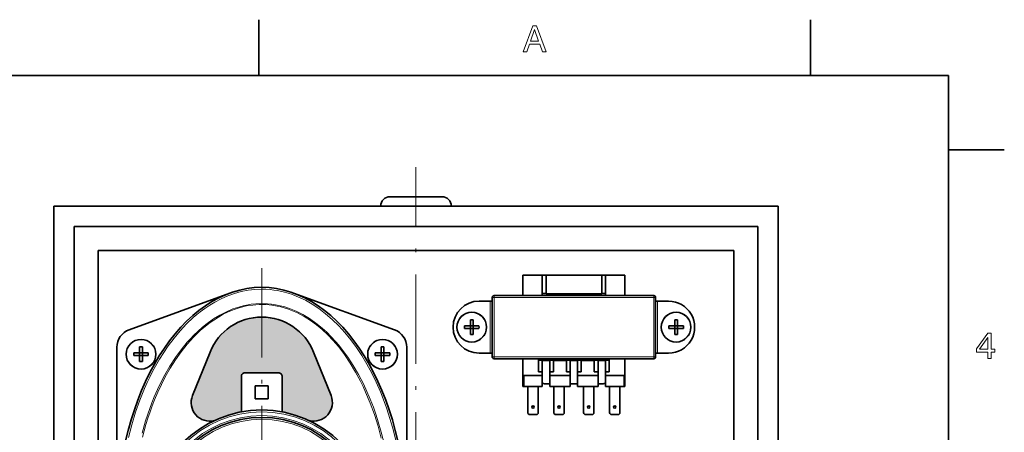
# Model space of a CAD drawing. Extents: x 0 to 354, y 0 to 250.
# Tile 14 of 14: x 219 to 352, y 192 to 248. Entities that reach past the tile are written whole.
import ezdxf

# ---------------------------------------------------------------- set-up
doc = ezdxf.new("R2010")
doc.units = 0
doc.linetypes.add('DASHDOT', pattern=[18.5, 12, -3, 0.5, -3])

msp = doc.modelspace()

# ---------------------------------------------------------------- linework, layer by layer
at = {"color": 7, "lineweight": 35, "ltscale": 0.1875}
for p, q in [((251.199997, 240), (251.199997, 247.5)), ((325.399994, 240), (325.399994, 247.5)), ((344, 230), (351.5, 230)), ((289.830872, 213.145325), (297.330872, 213.145325)), ((289.830872, 210.645325), (297.330872, 210.645325))]:
    msp.add_line(p, q, dxfattribs=at)
at = {"color": 7, "lineweight": 35}
for p, q in [((344, 240), (10, 240)), ((344, 10), (344, 240)), ((223.580872, 222.439438), (321.080872, 222.439438)), ((223.580872, 222.439438), (223.580872, 95.439438)), ((321.080872, 95.439438), (321.080872, 222.439438)), ((318.330872, 219.689438), (226.330872, 219.689438)), ((226.330872, 98.189438), (226.330872, 219.689438)), ((318.330872, 219.689438), (318.330872, 98.189438)), ((315.080872, 216.439438), (229.580872, 216.439438)), ((229.580872, 101.439438), (229.580872, 216.439438)), ((315.080872, 216.439438), (315.080872, 101.439438)), ((283.537964, 210.395325), (303.623779, 210.395325)), ((232.080872, 203.443954), (232.080872, 180.002213)), ((271.080872, 180.012543), (271.080872, 203.443954)), ((283.537964, 201.895325), (303.623779, 201.895325))]:
    msp.add_line(p, q, dxfattribs=at)
at = {"color": 7, "linetype": 'DASHDOT', "lineweight": 13}
for p, q in [((272.330872, 90.218338), (272.330872, 227.660538)), ((251.580872, 214.064331), (251.580872, 133.993362))]:
    msp.add_line(p, q, dxfattribs=at)
at = {"color": 7, "lineweight": 35, "ltscale": 0.175}
msp.add_line((268.830872, 223.689438), (275.830872, 223.689438), dxfattribs=at)
at = {"color": 7, "lineweight": 35, "ltscale": 0.065625}
for p, q in [((286.705872, 213.145325), (289.330872, 213.145325)), ((297.830872, 213.145325), (300.455872, 213.145325))]:
    msp.add_line(p, q, dxfattribs=at)
at = {"color": 7, "lineweight": 35, "ltscale": 0.06875}
for p, q in [((286.705872, 213.145325), (286.705872, 210.395325)), ((300.455872, 210.395325), (300.455872, 213.145325)), ((290.330872, 199.645325), (293.080872, 199.645325)), ((294.080872, 199.645325), (296.830872, 199.645325)), ((293.080872, 198.145325), (290.330872, 198.145325)), ((296.830872, 198.145325), (294.080872, 198.145325))]:
    msp.add_line(p, q, dxfattribs=at)
at = {"color": 7, "lineweight": 35, "ltscale": 0.0125}
for p, q in [((289.830872, 213.145325), (289.330872, 213.145325)), ((297.830872, 213.145325), (297.330872, 213.145325)), ((289.830872, 210.675537), (289.330872, 210.675537)), ((297.830872, 210.675537), (297.330872, 210.675537)), ((289.330872, 200.145325), (288.830872, 200.145325)), ((289.330872, 199.645325), (289.330872, 200.145325)), ((290.830872, 200.145325), (290.330872, 200.145325)), ((290.330872, 199.645325), (290.330872, 200.145325)), ((293.080872, 200.145325), (292.580872, 200.145325)), ((293.080872, 199.645325), (293.080872, 200.145325)), ((294.580872, 200.145325), (294.080872, 200.145325)), ((294.080872, 199.645325), (294.080872, 200.145325)), ((296.830872, 200.145325), (296.330872, 200.145325)), ((296.830872, 199.645325), (296.830872, 200.145325)), ((297.830872, 199.645325), (297.830872, 200.145325)), ((298.330872, 200.145325), (297.830872, 200.145325))]:
    msp.add_line(p, q, dxfattribs=at)
at = {"color": 7, "lineweight": 35, "ltscale": 0.061745}
for p, q in [((289.330872, 210.675537), (289.330872, 213.145325)), ((289.830872, 213.145325), (289.830872, 210.675537)), ((297.330872, 210.675537), (297.330872, 213.145325)), ((297.830872, 213.145325), (297.830872, 210.675537))]:
    msp.add_line(p, q, dxfattribs=at)
at = {"color": 7, "lineweight": 35, "ltscale": 0.360992}
for p, q in [((247.294678, 210.731842), (233.72583, 205.793182)), ((255.867065, 210.731842), (269.435913, 205.793182))]:
    msp.add_line(p, q, dxfattribs=at)
at = {"color": 7, "lineweight": 35, "ltscale": 0.007005}
for p, q in [((289.330872, 210.395325), (289.330872, 210.675537)), ((297.830872, 210.675537), (297.830872, 210.395325))]:
    msp.add_line(p, q, dxfattribs=at)
at = {"color": 7, "lineweight": 35, "ltscale": 0.000755}
for p, q in [((289.830872, 210.675537), (289.830872, 210.645325)), ((297.330872, 210.645325), (297.330872, 210.675537))]:
    msp.add_line(p, q, dxfattribs=at)
at = {"color": 7, "lineweight": 35, "ltscale": 0.0375}
for p, q in [((280.830872, 209.645325), (282.330872, 209.645325)), ((306.330872, 209.645325), (304.830872, 209.645325)), ((282.330872, 202.645325), (280.830872, 202.645325)), ((289.330872, 200.145325), (289.330872, 201.645325)), ((290.330872, 200.145325), (290.330872, 201.645325)), ((290.830872, 200.145325), (290.830872, 201.645325)), ((292.580872, 200.145325), (292.580872, 201.645325)), ((293.080872, 200.145325), (293.080872, 201.645325)), ((294.080872, 200.145325), (294.080872, 201.645325)), ((294.580872, 200.145325), (294.580872, 201.645325)), ((296.330872, 200.145325), (296.330872, 201.645325)), ((296.830872, 200.145325), (296.830872, 201.645325)), ((297.830872, 200.145325), (297.830872, 201.645325)), ((304.830872, 202.645325), (306.330872, 202.645325)), ((286.830872, 199.645325), (286.830872, 198.145325)), ((289.330872, 199.645325), (289.330872, 198.145325)), ((290.330872, 198.145325), (290.330872, 199.645325)), ((293.080872, 198.145325), (293.080872, 199.645325)), ((294.080872, 198.145325), (294.080872, 199.645325)), ((296.830872, 198.145325), (296.830872, 199.645325)), ((297.830872, 199.645325), (297.830872, 198.145325)), ((300.330872, 198.145325), (300.330872, 199.645325))]:
    msp.add_line(p, q, dxfattribs=at)
at = {"color": 7, "lineweight": 13, "ltscale": 0.175}
for p, q in [((282.330872, 209.645325), (282.330872, 202.645325)), ((304.830872, 209.645325), (304.830872, 202.645325))]:
    msp.add_line(p, q, dxfattribs=at)
at = {"color": 7, "lineweight": 35, "ltscale": 0.00625}
for p, q in [((282.330872, 209.645325), (282.580872, 209.645325)), ((304.580872, 209.645325), (304.830872, 209.645325)), ((282.580872, 202.645325), (282.330872, 202.645325)), ((304.830872, 202.645325), (304.580872, 202.645325))]:
    msp.add_line(p, q, dxfattribs=at)
at = {"color": 7, "lineweight": 13, "ltscale": 0.00625}
for p, q in [((282.830872, 210.145325), (282.580872, 210.145325)), ((282.830872, 210.145325), (282.830872, 210.395325)), ((304.330872, 210.145325), (304.330872, 210.395325)), ((304.330872, 210.145325), (304.580872, 210.145325)), ((282.830872, 202.145325), (282.580872, 202.145325)), ((282.830872, 202.145325), (282.830872, 201.895325)), ((304.330872, 202.145325), (304.580872, 202.145325)), ((304.330872, 202.145325), (304.330872, 201.895325))]:
    msp.add_line(p, q, dxfattribs=at)
at = {"color": 7, "lineweight": 35, "ltscale": 0.2}
for p, q in [((282.580872, 202.145325), (282.580872, 210.145325)), ((304.580872, 210.145325), (304.580872, 202.145325))]:
    msp.add_line(p, q, dxfattribs=at)
at = {"color": 7, "lineweight": 35, "ltscale": 0.006036}
for p, q in [((283.072296, 210.395325), (282.830872, 210.395325)), ((304.330872, 210.395325), (304.089447, 210.395325)), ((283.072296, 201.895325), (282.830872, 201.895325)), ((304.330872, 201.895325), (304.089447, 201.895325))]:
    msp.add_line(p, q, dxfattribs=at)
at = {"color": 7, "lineweight": 13}
for p, q in [((282.830872, 210.145325), (304.330872, 210.145325)), ((282.830872, 202.145325), (304.330872, 202.145325))]:
    msp.add_line(p, q, dxfattribs=at)
at = {"color": 7, "lineweight": 13, "ltscale": 0.2}
for p, q in [((282.830872, 202.145325), (282.830872, 210.145325)), ((304.330872, 210.145325), (304.330872, 202.145325))]:
    msp.add_line(p, q, dxfattribs=at)
at = {"color": 7, "lineweight": 35, "ltscale": 0.010606}
for p, q in [((283.072296, 210.395325), (283.496552, 210.395325)), ((303.665192, 210.395325), (304.089447, 210.395325)), ((283.496552, 201.895325), (283.072296, 201.895325)), ((304.089447, 201.895325), (303.665192, 201.895325))]:
    msp.add_line(p, q, dxfattribs=at)
at = {"color": 7, "lineweight": 35, "ltscale": 0.001035}
for p, q in [((283.537964, 210.395325), (283.496552, 210.395325)), ((303.665192, 210.395325), (303.623779, 210.395325)), ((283.537964, 201.895325), (283.496552, 201.895325)), ((303.665192, 201.895325), (303.623779, 201.895325))]:
    msp.add_line(p, q, dxfattribs=at)
at = {"color": 7, "lineweight": 35, "ltscale": 0.019884}
for p, q in [((279.645874, 207.125671), (279.645874, 206.330322)), ((307.145874, 207.125671), (307.145874, 206.330322)), ((279.645874, 206.330322), (278.850525, 206.330322)), ((279.645874, 205.960327), (278.850525, 205.960327)), ((280.811218, 206.330322), (280.015869, 206.330322)), ((280.015869, 205.960327), (280.015869, 205.164978)), ((280.811218, 205.960327), (280.015869, 205.960327)), ((307.145874, 206.330322), (306.350525, 206.330322)), ((307.145874, 205.960327), (306.350525, 205.960327)), ((308.311218, 206.330322), (307.515869, 206.330322)), ((307.515869, 205.960327), (307.515869, 205.164978)), ((308.311218, 205.960327), (307.515869, 205.960327)), ((235.145874, 202.68721), (235.145874, 203.482559)), ((267.645874, 202.68721), (267.645874, 203.482559)), ((234.350525, 202.68721), (235.145874, 202.68721)), ((234.350525, 202.317215), (235.145874, 202.317215)), ((235.515869, 202.68721), (236.311218, 202.68721)), ((235.515869, 201.521851), (235.515869, 202.317215)), ((235.515869, 202.317215), (236.311218, 202.317215)), ((266.850525, 202.68721), (267.645874, 202.68721)), ((266.850525, 202.317215), (267.645874, 202.317215)), ((268.015869, 202.68721), (268.811218, 202.68721)), ((268.015869, 201.521851), (268.015869, 202.317215)), ((268.015869, 202.317215), (268.811218, 202.317215))]:
    msp.add_line(p, q, dxfattribs=at)
at = {"color": 7, "lineweight": 35, "ltscale": 0.016043}
for p, q in [((280.015869, 207.125671), (280.015869, 206.483963)), ((307.515869, 207.125671), (307.515869, 206.483963)), ((279.645874, 205.164978), (279.645874, 205.806686)), ((307.145874, 205.164978), (307.145874, 205.806686)), ((235.515869, 203.482559), (235.515869, 202.840851)), ((268.015869, 203.482559), (268.015869, 202.840851)), ((235.145874, 201.521851), (235.145874, 202.163574)), ((267.645874, 201.521851), (267.645874, 202.163574))]:
    msp.add_line(p, q, dxfattribs=at)
at = {"color": 7, "lineweight": 35, "ltscale": 0.00925}
for p, q in [((280.015869, 206.330322), (279.645874, 206.330322)), ((279.645874, 205.960327), (279.645874, 206.330322)), ((280.015869, 205.960327), (279.645874, 205.960327)), ((280.015869, 205.960327), (280.015869, 206.330322)), ((307.515869, 206.330322), (307.145874, 206.330322)), ((307.145874, 205.960327), (307.145874, 206.330322)), ((307.515869, 205.960327), (307.145874, 205.960327)), ((307.515869, 205.960327), (307.515869, 206.330322)), ((235.145874, 202.68721), (235.515869, 202.68721)), ((235.145874, 202.68721), (235.145874, 202.317215)), ((235.145874, 202.317215), (235.515869, 202.317215)), ((235.515869, 202.68721), (235.515869, 202.317215)), ((267.645874, 202.68721), (268.015869, 202.68721)), ((267.645874, 202.68721), (267.645874, 202.317215)), ((267.645874, 202.317215), (268.015869, 202.317215)), ((268.015869, 202.68721), (268.015869, 202.317215))]:
    msp.add_line(p, q, dxfattribs=at)
at = {"color": 7, "lineweight": 35, "ltscale": 0.003841}
for p, q in [((279.645874, 205.960327), (279.645874, 205.806686)), ((280.015869, 206.330322), (280.015869, 206.483963)), ((307.145874, 205.960327), (307.145874, 205.806686)), ((307.515869, 206.330322), (307.515869, 206.483963)), ((235.515869, 202.68721), (235.515869, 202.840851)), ((268.015869, 202.68721), (268.015869, 202.840851)), ((235.145874, 202.317215), (235.145874, 202.163574)), ((267.645874, 202.317215), (267.645874, 202.163574))]:
    msp.add_line(p, q, dxfattribs=at)
at = {"color": 7, "lineweight": 35, "ltscale": 0.158114}
for p, q in [((242.261719, 196.935745), (244.623383, 202.802811)), ((260.900024, 196.935745), (258.538361, 202.802811))]:
    msp.add_line(p, q, dxfattribs=at)
at = {"color": 7, "lineweight": 35, "ltscale": 0.043964}
for p, q in [((283.072296, 201.895325), (284.830872, 201.895325)), ((304.089447, 201.895325), (302.330872, 201.895325))]:
    msp.add_line(p, q, dxfattribs=at)
at = {"color": 7, "lineweight": 35, "ltscale": 0.09375}
for p, q in [((286.705872, 201.895325), (286.705872, 198.145325)), ((300.455872, 198.145325), (300.455872, 201.895325))]:
    msp.add_line(p, q, dxfattribs=at)
at = {"color": 7, "lineweight": 35, "ltscale": 0.005}
for p, q in [((288.830872, 201.895325), (288.830872, 201.695328)), ((298.330872, 201.695328), (298.330872, 201.895325))]:
    msp.add_line(p, q, dxfattribs=at)
at = {"color": 7, "lineweight": 35, "ltscale": 0.2375}
msp.add_line((298.330872, 201.695328), (288.830872, 201.695328), dxfattribs=at)
at = {"color": 7, "lineweight": 35, "ltscale": 0.03875}
for p, q in [((288.830872, 201.695328), (288.830872, 200.145325)), ((298.330872, 200.145325), (298.330872, 201.695328))]:
    msp.add_line(p, q, dxfattribs=at)
at = {"color": 7, "lineweight": 35, "ltscale": 0.025}
for p, q in [((289.330872, 201.645325), (290.330872, 201.645325)), ((293.080872, 201.645325), (294.080872, 201.645325)), ((296.830872, 201.645325), (297.830872, 201.645325)), ((294.080872, 198.516403), (293.080872, 198.516403))]:
    msp.add_line(p, q, dxfattribs=at)
at = {"color": 7, "lineweight": 35, "ltscale": 0.04375}
for p, q in [((290.830872, 201.645325), (292.580872, 201.645325)), ((294.580872, 201.645325), (296.330872, 201.645325)), ((250.705872, 198.252213), (252.455872, 198.252213)), ((250.705872, 198.252213), (250.705872, 196.502213)), ((252.455872, 196.502213), (252.455872, 198.252213)), ((252.455872, 196.502213), (250.705872, 196.502213))]:
    msp.add_line(p, q, dxfattribs=at)
at = {"color": 7, "lineweight": 35, "ltscale": 0.118856}
for p, q in [((248.830872, 194.747971), (248.830872, 199.502213)), ((254.330872, 199.502213), (254.330872, 194.747971))]:
    msp.add_line(p, q, dxfattribs=at)
at = {"color": 7, "lineweight": 35, "ltscale": 0.1125}
msp.add_line((253.830872, 200.002213), (249.330872, 200.002213), dxfattribs=at)
at = {"color": 7, "lineweight": 35, "ltscale": 0.0625}
for p, q in [((286.830872, 199.645325), (289.330872, 199.645325)), ((297.830872, 199.645325), (300.330872, 199.645325)), ((289.330872, 198.145325), (286.830872, 198.145325)), ((300.330872, 198.145325), (297.830872, 198.145325))]:
    msp.add_line(p, q, dxfattribs=at)
at = {"color": 7, "lineweight": 35, "ltscale": 0.003125}
for p, q in [((286.830872, 198.145325), (286.705872, 198.145325)), ((300.455872, 198.145325), (300.330872, 198.145325))]:
    msp.add_line(p, q, dxfattribs=at)
at = {"color": 7, "lineweight": 35, "ltscale": 0.0875}
for p, q in [((287.380859, 198.145325), (287.380859, 194.645325)), ((288.780884, 198.145325), (288.780884, 194.645325)), ((290.880859, 198.145325), (290.880859, 194.645325)), ((292.280884, 198.145325), (292.280884, 194.645325)), ((294.880859, 198.145325), (294.880859, 194.645325)), ((296.280884, 198.145325), (296.280884, 194.645325)), ((298.378174, 198.145325), (298.378174, 194.645325)), ((299.778168, 198.145325), (299.778168, 194.645325))]:
    msp.add_line(p, q, dxfattribs=at)
at = {"color": 7, "lineweight": 35, "ltscale": 0.009375}
for p, q in [((290.330872, 198.516403), (289.955872, 198.516403)), ((297.205872, 198.516403), (296.830872, 198.516403))]:
    msp.add_line(p, q, dxfattribs=at)
at = {"color": 7, "lineweight": 35, "ltscale": 0.022501}
for p, q in [((288.530884, 194.395325), (287.630859, 194.395325)), ((291.130859, 194.395325), (292.030884, 194.395325)), ((296.030884, 194.395325), (295.130859, 194.395325))]:
    msp.add_line(p, q, dxfattribs=at)
at = {"color": 7, "lineweight": 35, "ltscale": 0.0225}
msp.add_line((298.628174, 194.395325), (299.528168, 194.395325), dxfattribs=at)
at = {"color": 7, "lineweight": 13}
for points in [[(286.766846, 243.166794), (287.230835, 243.166794), (287.598999, 244.195618), (288.995972, 244.195618), (289.364105, 243.166794), (289.838165, 243.166794), (288.55719, 246.671844), (288.042786, 246.671844)], [(287.760376, 244.624283), (288.299988, 246.167511), (288.83963, 244.624283)], [(349.277374, 201.916794), (349.731262, 201.916794), (349.731262, 202.784225), (350.23056, 202.784225), (350.23056, 203.187683), (349.731262, 203.187683), (349.731262, 205.341141), (349.272339, 205.341141), (347.739197, 203.228027), (347.739197, 202.784225), (349.277374, 202.784225)], [(348.162842, 203.187683), (349.277374, 204.756134), (349.277374, 203.187683)]]:
    msp.add_lwpolyline(points, close=True, dxfattribs=at)
for points in [[(233.639679, 191.31842), (234.085052, 193.024841), (234.595306, 194.695511), (235.170197, 196.324799), (235.809235, 197.906677), (236.153442, 198.679657), (236.513519, 199.438278), (236.887512, 200.178299), (237.276947, 200.90242), (237.821259, 201.843872), (238.392426, 202.753296), (238.98996, 203.628571), (239.776642, 204.675888), (240.6026, 205.66156), (241.466125, 206.5811), (242.365173, 207.430008), (242.827301, 207.826584), (243.297424, 208.203857), (243.936035, 208.675934), (244.587372, 209.111557), (245.250473, 209.509552), (246.120453, 209.965118), (247.006042, 210.354355), (247.904816, 210.675446), (248.814285, 210.926819), (249.731888, 211.107285), (250.654984, 211.215927), (251.580872, 211.252213)], [(251.580872, 211.252213), (252.142548, 211.238861), (252.703629, 211.198853), (253.189453, 211.142578), (253.67395, 211.066376), (254.637421, 210.854584), (255.590927, 210.564651), (256.531494, 210.198151), (257.456299, 209.757034), (258.36261, 209.243561), (259.247864, 208.660324), (260.17511, 207.957367), (261.072571, 207.180557), (261.937897, 206.333862), (262.769043, 205.421371), (263.564178, 204.447266), (264.321777, 203.41568), (265.040619, 202.330719), (265.730255, 201.177719), (266.37793, 199.977676), (266.983032, 198.734497), (267.544922, 197.451981), (268.063141, 196.133804), (268.364716, 195.293427), (268.649048, 194.441376), (269.16568, 192.70549), (269.612793, 190.932449)], [(251.580872, 209.317001), (250.765259, 209.285568), (250.146088, 209.219635), (249.529388, 209.117599), (249.069107, 209.017563), (248.611206, 208.897583), (247.704224, 208.598587), (246.811554, 208.222595), (245.936188, 207.771973), (245.080856, 207.249496), (244.248062, 206.658218), (243.620605, 206.155563), (243.008926, 205.615265), (242.413879, 205.038925), (241.978928, 204.584), (241.554047, 204.110428), (240.735413, 203.110123), (239.959808, 202.043564), (239.228638, 200.916183), (238.54303, 199.733276), (238.037552, 198.769547), (237.560913, 197.776978), (237.113342, 196.757813), (236.796875, 195.977295), (236.496933, 195.183899), (235.946838, 193.561981), (235.463348, 191.898727)], [(251.580872, 209.195587), (251.207153, 209.188858), (250.362, 209.123947), (249.521622, 208.990616), (248.689148, 208.789993), (247.867462, 208.523651), (247.05925, 208.193604), (246.397827, 207.871628), (245.748749, 207.508591), (245.11319, 207.10611), (244.647583, 206.780563), (244.190521, 206.434677), (243.739349, 206.066696), (243.297485, 205.679642), (242.84613, 205.255737), (242.405487, 204.812729), (241.968704, 204.343582), (241.543472, 203.856445), (240.734802, 202.840378), (239.97319, 201.763489), (239.259247, 200.631927), (238.593185, 199.451355), (238.079727, 198.444153), (237.598724, 197.409729), (237.150024, 196.35054), (236.83783, 195.549942), (236.543259, 194.737946), (236.260529, 193.897781), (235.996002, 193.047546), (235.525787, 191.338394)], [(268.089783, 190.313309), (267.660461, 192.039398), (267.16214, 193.7285), (266.887085, 194.557129), (266.594879, 195.374008), (266.178558, 196.443344), (265.731873, 197.488037), (265.254974, 198.505859), (264.601288, 199.764999), (263.8992, 200.971329), (263.149628, 202.119461), (262.35376, 203.203735), (261.938965, 203.720093), (261.513245, 204.218307), (260.929016, 204.853043), (260.326447, 205.452408), (259.706329, 206.014679), (258.871277, 206.690369), (258.009888, 207.296066), (257.124664, 207.828156), (256.666931, 208.069077), (256.204163, 208.289764), (255.751114, 208.484009), (255.294083, 208.658569), (254.669495, 208.863037), (254.039398, 209.030182), (253.404877, 209.159485), (252.871887, 209.23819), (252.33725, 209.289963), (251.580872, 209.316986)], [(267.668488, 191.208527), (267.235046, 192.813004), (266.739441, 194.386444), (266.181061, 195.923386), (265.559387, 197.417938), (265.224609, 198.147324), (264.87384, 198.863663), (264.205994, 200.110229), (263.48645, 201.306793), (262.715302, 202.447235), (262.310547, 202.994308), (261.893127, 203.524765), (261.19931, 204.336624), (260.474243, 205.09967), (259.718933, 205.809921), (258.934692, 206.463318), (258.123047, 207.055817), (257.27243, 207.591278), (256.39801, 208.055664), (255.502655, 208.445114), (255.046661, 208.611176), (254.586685, 208.757111), (254.126312, 208.881821), (253.662994, 208.986023), (252.917694, 209.109375), (252.168365, 209.178955), (251.580872, 209.195587)]]:
    msp.add_lwpolyline(points, dxfattribs=at)
at = {"color": 7, "lineweight": 35}
for centre, radius in [((279.830872, 206.145325), 2), ((307.330872, 206.145325), 2), ((235.330872, 202.502213), 2), ((267.830872, 202.502213), 2), ((251.580872, 180.002213), 15), ((288.080872, 195.395325), 0.163038), ((291.580872, 195.395325), 0.163038), ((295.580872, 195.395325), 0.163038), ((299.078369, 195.395325), 0.163038), ((251.580872, 180.002213), 14)]:
    msp.add_circle(centre, radius, dxfattribs=at)
at = {"color": 7, "lineweight": 13}
for centre, radius in [((279.830872, 206.145325), 1.960317), ((307.330872, 206.145325), 1.960317), ((235.330872, 202.502213), 1.960317), ((267.830872, 202.502213), 1.960317), ((251.580872, 180.002213), 14.75), ((251.580872, 180.002213), 14.25), ((251.580872, 180.002213), 13.75)]:
    msp.add_circle(centre, radius, dxfattribs=at)
at = {"color": 7, "lineweight": 35}
for centre, radius, start, end in [((268.830872, 222.439438), 1.25, 90.000003, 180.000005), ((275.830872, 222.439438), 1.25, 0, 90.000003), ((280.830872, 206.145325), 3.5, 90.000003, 269.999997), ((282.830872, 210.145325), 0.25, 90.000003, 180.000005), ((304.330872, 210.145325), 0.25, 0, 90.000003), ((306.330872, 206.145325), 3.5, 269.999997, 90.000003), ((251.580872, 200.002213), 7.5, 21.926301, 158.073704), ((279.830872, 202.085617), 5.04345, 87.897848, 92.10215), ((307.330872, 202.085617), 5.04345, 87.897848, 92.10215), ((234.580872, 203.443954), 2.5, 109.999999, 180.000005), ((268.580872, 203.443954), 2.5, 0, 70), ((283.890564, 206.145325), 5.04345, 177.89785, 182.10215), ((275.771179, 206.145325), 5.04345, 357.897848, 2.102152), ((311.390564, 206.145325), 5.04345, 177.89785, 182.10215), ((303.271179, 206.145325), 5.04345, 357.897848, 2.102152), ((279.830872, 210.205032), 5.04345, 267.89785, 272.102152), ((307.330872, 210.205032), 5.04345, 267.89785, 272.102152), ((235.330872, 198.442505), 5.04345, 87.897848, 92.10215), ((267.830872, 198.442505), 5.04345, 87.897848, 92.10215), ((239.390564, 202.502213), 5.04345, 177.89785, 182.10215), ((235.330872, 206.56192), 5.04345, 267.89785, 272.102152), ((231.271179, 202.502213), 5.04345, 357.897848, 2.102152), ((271.890564, 202.502213), 5.04345, 177.89785, 182.10215), ((267.830872, 206.56192), 5.04345, 267.89785, 272.102152), ((263.771179, 202.502213), 5.04345, 357.897848, 2.102152), ((282.830872, 202.145325), 0.25, 180.000005, 269.999997), ((304.330872, 202.145325), 0.25, 269.999997, 360), ((249.330872, 199.502213), 0.5, 90.000003, 180.000005), ((253.830872, 199.502213), 0.5, 0, 90.000003), ((289.955872, 201.516403), 3, 257.975299, 269.999997), ((297.205872, 201.516403), 3, 269.999997, 282.024696), ((244.580872, 196.002213), 2.5, 158.073704, 284.606084), ((258.580872, 196.002213), 2.5, 255.394328, 21.926301), ((287.630859, 194.645325), 0.25, 180.000005, 269.999997), ((288.530884, 194.645325), 0.25, 269.999997, 360), ((291.130859, 194.645325), 0.25, 180.000005, 269.999997), ((292.030884, 194.645325), 0.25, 269.999997, 360), ((295.130859, 194.645325), 0.25, 180.000005, 269.999997), ((296.030884, 194.645325), 0.25, 269.999997, 360), ((298.628174, 194.645325), 0.25, 180.000005, 269.999997), ((299.528168, 194.645325), 0.25, 269.999997, 360)]:
    msp.add_arc(centre, radius, start, end, dxfattribs=at)
msp.add_ellipse((251.580872, 180.002213), major_axis=(0, 31.5), ratio=0.619048, start_param=3.1415926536, end_param=9.4247779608, dxfattribs=at)
at = {"color": 251, "lineweight": 5}
for points in [[(248.220734, 206.707397), (247.669525, 194.483276), (247.547302, 206.325211), (247.439972, 194.419312)], [(248.1315, 194.60022), (247.900055, 194.543579), (248.220734, 206.707397), (247.669525, 194.483276)], [(248.1315, 194.60022), (248.220734, 206.707397), (248.363831, 194.653168), (248.930008, 207.018112)], [(248.363831, 194.653168), (248.930008, 207.018112), (248.596985, 194.702423), (248.830872, 199.502213)], [(248.930008, 207.018112), (248.833282, 199.551224), (248.830872, 199.502213)], [(248.930008, 207.018112), (248.852402, 199.647354), (248.833282, 199.551224), (248.840485, 199.599762)], [(248.930008, 207.018112), (248.889908, 199.737915), (248.852402, 199.647354), (248.868927, 199.693558)], [(248.930008, 207.018112), (248.944366, 199.819412), (248.889908, 199.737915), (248.915131, 199.779999)], [(249.667526, 207.254044), (248.977325, 199.855759), (248.930008, 207.018112), (248.944366, 199.819412)], [(249.667526, 207.254044), (249.053085, 199.917938), (248.977325, 199.855759), (249.013672, 199.888718)], [(249.667526, 207.254044), (249.139526, 199.964142), (249.053085, 199.917938), (249.095184, 199.943176)], [(249.667526, 207.254044), (249.233337, 199.992599), (249.139526, 199.964142), (249.18573, 199.980682)], [(249.667526, 207.254044), (249.330872, 200.002213), (249.233337, 199.992599), (249.28186, 199.999802)], [(253.830872, 200.002213), (249.330872, 200.002213), (250.425446, 207.412674), (249.667526, 207.254044)], [(253.830872, 200.002213), (250.425446, 207.412674), (251.970016, 207.492111), (251.195679, 207.49231)], [(253.830872, 200.002213), (251.970016, 207.492111), (253.498047, 207.253036), (252.740204, 207.412064)], [(254.235443, 207.016724), (253.830872, 200.002213), (253.498047, 207.253036)], [(254.235443, 207.016724), (253.928406, 199.992599), (253.830872, 200.002213), (253.879883, 199.999802)], [(254.235443, 207.016724), (254.022217, 199.964142), (253.928406, 199.992599), (253.976013, 199.980682)], [(254.235443, 207.016724), (254.108658, 199.917938), (254.022217, 199.964142), (254.066559, 199.943176)], [(254.235443, 207.016724), (254.184418, 199.855759), (254.108658, 199.917938), (254.148071, 199.888718)], [(254.235443, 207.016724), (254.246613, 199.779999), (254.184418, 199.855759), (254.217377, 199.819412)], [(254.944534, 206.705627), (254.246613, 199.779999), (254.235443, 207.016724)], [(254.944534, 206.705627), (254.292816, 199.693558), (254.246613, 199.779999), (254.271835, 199.737915)], [(254.944534, 206.705627), (254.321259, 199.599762), (254.292816, 199.693558), (254.309341, 199.647354)], [(254.944534, 206.705627), (254.330872, 199.502213), (254.321259, 199.599762), (254.328461, 199.551224)], [(254.944534, 206.705627), (254.564758, 194.702423), (254.330872, 199.502213), (254.330872, 194.747971)], [(254.944534, 206.705627), (255.030243, 194.60022), (254.564758, 194.702423), (254.797913, 194.653168)], [(255.617767, 206.323074), (255.261703, 194.543579), (254.944534, 206.705627), (255.030243, 194.60022)], [(246.532837, 194.127274), (246.309082, 194.045288), (246.91684, 205.87561), (246.336121, 205.363419)], [(246.532837, 194.127274), (246.91684, 205.87561), (246.757843, 194.205673)], [(246.98407, 194.280502), (246.757843, 194.205673), (247.547302, 206.325211), (246.91684, 205.87561)], [(246.98407, 194.280502), (247.547302, 206.325211), (247.211487, 194.351715)], [(247.547302, 206.325211), (247.439972, 194.419312), (247.211487, 194.351715)], [(255.617767, 206.323074), (255.721771, 194.419312), (255.261703, 194.543579), (255.492233, 194.483276)], [(256.247986, 205.873154), (255.721771, 194.419312), (255.617767, 206.323074)], [(256.247986, 205.873154), (256.177673, 194.280502), (255.721771, 194.419312), (255.950272, 194.351715)], [(256.247986, 205.873154), (256.828461, 205.360657), (256.177673, 194.280502), (256.4039, 194.205673)], [(245.347961, 204.173645), (245.211426, 193.582718), (244.95108, 203.508743), (244.872498, 193.519287)], [(245.811279, 204.794067), (245.427979, 193.68219), (245.347961, 204.173645), (245.211426, 193.582718)], [(245.811279, 204.794067), (245.646057, 193.778198), (245.427979, 193.68219)], [(246.336121, 205.363419), (245.865631, 193.870743), (245.811279, 204.794067), (245.646057, 193.778198)], [(246.309082, 194.045288), (246.08667, 193.959778), (246.336121, 205.363419), (245.865631, 193.870743)], [(256.828461, 205.360657), (256.628937, 194.127258), (256.4039, 194.205673)], [(257.352966, 204.791031), (256.852661, 194.045288), (256.828461, 205.360657), (256.628937, 194.127258)], [(257.296112, 193.870728), (257.075073, 193.959778), (257.352966, 204.791031), (256.852661, 194.045288)], [(257.515686, 193.778198), (257.296112, 193.870728), (257.815979, 204.170349), (257.352966, 204.791031)], [(257.515686, 193.778198), (257.815979, 204.170349), (257.733795, 193.68219)], [(257.733795, 193.68219), (257.815979, 204.170349), (257.95047, 193.583008), (258.212524, 203.505249)], [(244.623383, 202.802811), (242.494522, 194.624832), (242.261719, 196.935745), (242.32486, 194.924988)], [(244.623383, 202.802811), (242.948944, 194.108337), (242.494522, 194.624832), (242.703888, 194.350876)], [(244.623383, 202.802811), (243.526917, 193.735229), (242.948944, 194.108337), (243.225037, 193.90181)], [(244.623383, 202.802811), (244.184723, 193.533798), (243.526917, 193.735229), (243.848846, 193.611786)], [(244.623383, 202.802811), (244.528107, 193.502762), (244.184723, 193.533798)], [(244.95108, 203.508743), (244.872498, 193.519287), (244.623383, 202.802811), (244.528107, 193.502762)], [(257.95047, 193.583008), (258.212524, 203.505249), (258.289307, 193.519272), (258.538361, 202.802811)], [(258.289307, 193.519272), (258.538361, 202.802811), (258.633698, 193.502777)], [(260.900024, 196.935745), (258.633698, 193.502777), (258.538361, 202.802811)], [(248.596985, 194.702423), (248.830872, 199.502213), (248.830872, 194.747971)], [(242.082092, 195.923737), (242.095062, 196.26828), (242.116669, 195.580688), (242.155319, 196.607773)], [(242.116669, 195.580688), (242.155319, 196.607773), (242.19809, 195.245636), (242.261719, 196.935745)], [(242.19809, 195.245636), (242.261719, 196.935745), (242.32486, 194.924988)], [(260.900024, 196.935745), (259.312927, 193.611801), (258.633698, 193.502777), (258.977081, 193.533813)], [(260.900024, 196.935745), (259.936737, 193.901825), (259.312927, 193.611801), (259.634857, 193.73526)], [(260.900024, 196.935745), (260.457886, 194.350906), (259.936737, 193.901825), (260.21283, 194.108353)], [(260.900024, 196.935745), (260.836914, 194.925018), (260.457886, 194.350906), (260.667236, 194.624863)], [(260.836914, 194.925018), (260.900024, 196.935745), (260.963654, 195.245667), (261.006409, 196.607788)], [(260.963654, 195.245667), (261.006409, 196.607788), (261.045074, 195.580704), (261.066681, 196.268295)], [(261.045074, 195.580704), (261.066681, 196.268295), (261.079651, 195.923752)]]:
    msp.add_solid(points, dxfattribs=at)

doc.saveas('drawing.dxf')
